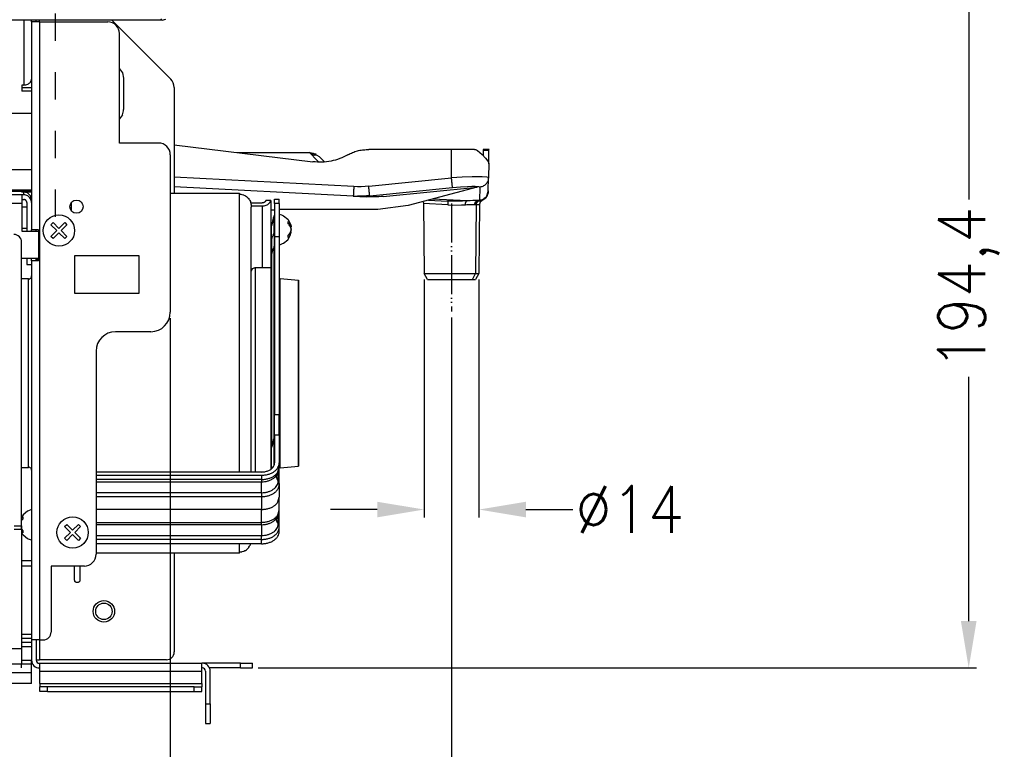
# Model space of a CAD drawing. Header units: inches. Extents: x -626 to 4489, y 2807 to 4201.
# Tile 44 of 52: x 3482 to 3734, y 3382 to 3569. Entities that reach past the tile are written whole.
import ezdxf

# ---------------------------------------------------------------- set-up
doc = ezdxf.new("R2010")
doc.units = ezdxf.units.IN
doc.linetypes.add('DASHED', pattern=[15, 7, -8])
doc.linetypes.add('PHANTOM', pattern=[13, 10, -1, 0, -1, 0, -1])
doc.layers.add('1', color=7, linetype='Continuous')
doc.styles.add('CONVERTER_11', font='txt.shx', dxfattribs={"width": 0.9})
doc.dimstyles.new('ME10_DIM_13', dxfattribs={"dimtxt": 12, "dimasz": 12, "dimexe": 2, "dimexo": 1.5, "dimgap": 2, "dimtad": 1, "dimdsep": 46, "dimtxsty": 'CONVERTER_11', "dimsah": 1, "dimcen": 0.09, "dimclrd": 2, "dimclre": 2, "dimclrt": 2, "dimadec": 0, "dimazin": 0, "dimtfac": 1, "dimtdec": 4, "dimtofl": 0, "dimtmove": 0, "dimatfit": 0, "dimfxl": 1, "dimtolj": 1, "dimtzin": 0, "dimarcsym": 0})
doc.dimstyles.new('ME10_DIM_23', dxfattribs={"dimtxt": 12, "dimasz": 12, "dimexe": 2, "dimexo": 1.5, "dimgap": 2, "dimtad": 1, "dimdsep": 46, "dimtxsty": 'CONVERTER_11', "dimsah": 1, "dimcen": 0.09, "dimclrd": 2, "dimclre": 2, "dimclrt": 2, "dimadec": 0, "dimazin": 0, "dimtfac": 1, "dimtdec": 4, "dimtofl": 0, "dimtmove": 0, "dimatfit": 0, "dimfxl": 1, "dimtolj": 1, "dimtzin": 0, "dimarcsym": 0})
doc.dimstyles.new('ME10_DIM_27', dxfattribs={"dimtxt": 12, "dimasz": 12, "dimexe": 2, "dimexo": 1.5, "dimgap": 2, "dimtad": 1, "dimdsep": 46, "dimtxsty": 'CONVERTER_11', "dimsah": 1, "dimcen": 0.09, "dimclrd": 2, "dimclre": 2, "dimclrt": 2, "dimadec": 0, "dimazin": 0, "dimtfac": 1, "dimtdec": 4, "dimtofl": 0, "dimtmove": 0, "dimatfit": 0, "dimfxl": 1, "dimtolj": 1, "dimtzin": 0, "dimarcsym": 0})

# ---------------------------------------------------------------- blocks, each defined once
blk = doc.blocks.new('*D146')
at = {"layer": '1', "color": 3, "lineweight": -2, "transparency": 16777216}
for p, q in [((3585.51, 3502.46), (3585.51, 3441.53)), ((3599.54, 3502.46), (3599.54, 3441.53)), ((3573.51, 3443.53), (3561.51, 3443.53)), ((3611.54, 3443.53), (3623.54, 3443.53))]:
    blk.add_line(p, q, dxfattribs=at)
at = {"layer": '1', "color": 3, "transparency": 16777216}
for points in [[(3573.51, 3445.53), (3573.51, 3441.53), (3585.51, 3443.53)], [(3611.54, 3445.53), (3611.54, 3441.53), (3599.54, 3443.53)]]:
    blk.add_solid(points, dxfattribs=at)
at = {"layer": 'Defpoints', "color": 0, "transparency": 16777216}
for p in [(3585.51, 3503.96), (3599.54, 3503.96), (3599.54, 3443.53)]:
    blk.add_point(p, dxfattribs=at)
at = {"layer": '1', "color": 3, "transparency": 16777216, "insert": (3638.14, 3443.53), "char_height": 12, "attachment_point": 5, "rotation": 0.0001, "style": 'CONVERTER_11'}
blk.add_mtext('\\A1;Ø14', dxfattribs=at)
blk = doc.blocks.new('*D156')
at = {"layer": '1', "color": 3, "lineweight": -2, "transparency": 16777216}
for p, q in [((3520.55, 3492.57), (3520.55, 3280.69)), ((3592.52, 3492.73), (3592.52, 3280.69)), ((3532.55, 3282.69), (3545.54, 3282.69)), ((3580.52, 3282.69), (3567.54, 3282.69))]:
    blk.add_line(p, q, dxfattribs=at)
at = {"layer": '1', "color": 3, "transparency": 16777216}
for points in [[(3532.55, 3284.69), (3532.55, 3280.69), (3520.55, 3282.69)], [(3580.52, 3284.69), (3580.52, 3280.69), (3592.52, 3282.69)]]:
    blk.add_solid(points, dxfattribs=at)
at = {"layer": 'Defpoints', "color": 0, "transparency": 16777216}
for p in [(3520.55, 3494.07), (3592.52, 3494.23), (3520.55, 3282.69)]:
    blk.add_point(p, dxfattribs=at)
at = {"layer": '1', "color": 3, "transparency": 16777216, "insert": (3556.54, 3282.69), "char_height": 12, "attachment_point": 5, "rotation": 0.0001, "style": 'CONVERTER_11'}
blk.add_mtext('\\A1;72', dxfattribs=at)
blk = doc.blocks.new('*D160')
at = {"layer": '1', "color": 3, "lineweight": -2, "transparency": 16777216}
for p, q in [((3571.13, 3597.4), (3726.87, 3597.4)), ((3724.87, 3585.4), (3724.87, 3522.88)), ((3724.87, 3414.97), (3724.87, 3477.48)), ((3543.05, 3402.97), (3726.87, 3402.97))]:
    blk.add_line(p, q, dxfattribs=at)
at = {"layer": '1', "color": 3, "transparency": 16777216}
for points in [[(3722.87, 3585.4), (3726.87, 3585.4), (3724.87, 3597.4)], [(3722.87, 3414.97), (3726.87, 3414.97), (3724.87, 3402.97)]]:
    blk.add_solid(points, dxfattribs=at)
at = {"layer": 'Defpoints', "color": 0, "transparency": 16777216}
for p in [(3569.63, 3597.4), (3724.87, 3597.4), (3541.55, 3402.97)]:
    blk.add_point(p, dxfattribs=at)
at = {"layer": '1', "color": 3, "transparency": 16777216, "insert": (3724.87, 3500.18), "char_height": 12, "attachment_point": 5, "rotation": 90, "style": 'CONVERTER_11'}
blk.add_mtext('\\A1;194,4', dxfattribs=at)

msp = doc.modelspace()

# ---------------------------------------------------------------- linework, layer by layer
at = {"color": 7, "linetype": 'Continuous'}
for p, q in [((3485.052, 3568.861), (3157.816, 3568.861)), ((3486.252, 3568.861), (3485.052, 3568.861)), ((3485.052, 3568.367), (3485.052, 3568.861)), ((3485.052, 3568.367), (3485.052, 3515.167)), ((3487.052, 3568.367), (3485.052, 3568.367)), ((3518.434, 3568.861), (3486.252, 3568.861)), ((3486.252, 3568.367), (3486.252, 3568.861)), ((3487.052, 3568.367), (3504.552, 3568.367)), ((3505.553, 3568.861), (3520.673, 3553.741)), ((3518.434, 3568.861), (3519.391, 3569.052)), ((3507.552, 3537.367), (3507.552, 3565.367)), ((3507.552, 3556.404), (3508.286, 3555.306)), ((3508.286, 3555.306), (3508.552, 3553.967)), ((3508.552, 3553.967), (3508.552, 3545.967)), ((3482.552, 3552.221), (3482.552, 3550.614)), ((3483.052, 3552.221), (3482.552, 3552.221)), ((3485.052, 3551.533), (3482.552, 3551.533)), ((3485.052, 3550.614), (3482.552, 3550.614)), ((3521.552, 3551.62), (3521.552, 3536.935)), ((3508.286, 3544.628), (3507.552, 3543.53)), ((3517.552, 3537.367), (3507.552, 3537.367)), ((3521.552, 3536.935), (3521.552, 3528.628)), ((3521.552, 3536.935), (3557.056, 3532.575)), ((3570.999, 3535.685), (3571.375, 3535.685)), ((3570.999, 3535.685), (3571.375, 3535.685)), ((3592.523, 3535.685), (3571.375, 3535.685)), ((3598.406, 3535.685), (3592.523, 3535.685)), ((3598.406, 3535.685), (3598.796, 3535.632)), ((3598.796, 3535.632), (3598.406, 3535.685)), ((3598.796, 3535.632), (3599.145, 3535.45)), ((3599.145, 3535.45), (3600.327, 3534.412)), ((3600.604, 3535.45), (3600.581, 3534.155)), ((3600.605, 3535.55), (3600.604, 3535.45)), ((3600.607, 3535.624), (3600.605, 3535.55)), ((3600.608, 3535.669), (3600.607, 3535.624)), ((3600.608, 3535.685), (3600.608, 3535.669)), ((3602.108, 3535.685), (3600.608, 3535.685)), ((3602.045, 3532.055), (3602.104, 3535.45)), ((3602.104, 3535.45), (3602.106, 3535.55)), ((3602.106, 3535.55), (3602.107, 3535.624)), ((3602.107, 3535.624), (3602.108, 3535.669)), ((3602.108, 3535.669), (3602.108, 3535.685)), ((3520.552, 3534.367), (3520.552, 3494.067)), ((3537.576, 3534.967), (3556.192, 3534.967)), ((3557.26, 3534.203), (3556.192, 3534.967)), ((3557.348, 3534.217), (3557.26, 3534.203)), ((3557.437, 3534.233), (3557.348, 3534.217)), ((3557.544, 3534.253), (3557.437, 3534.233)), ((3557.837, 3534.254), (3557.544, 3534.253)), ((3558.14, 3534.194), (3557.837, 3534.254)), ((3558.771, 3533.833), (3558.14, 3534.194)), ((3558.771, 3533.833), (3558.769, 3533.835)), ((3559.334, 3533.271), (3558.771, 3533.833)), ((3559.334, 3533.271), (3558.771, 3533.833)), ((3560.047, 3532.557), (3559.334, 3533.271)), ((3600.327, 3534.412), (3601.245, 3533.483)), ((3601.245, 3533.483), (3601.84, 3532.74)), ((3601.84, 3532.74), (3602.048, 3532.249)), ((3602.048, 3532.249), (3601.983, 3528.502)), ((3521.552, 3528.628), (3521.552, 3526.169)), ((3601.923, 3525.099), (3601.983, 3528.502)), ((3601.983, 3528.502), (3601.934, 3528.052)), ((3521.552, 3526.169), (3521.552, 3524.467)), ((3567.378, 3523.767), (3521.552, 3526.169)), ((3574.99, 3523.695), (3599.109, 3526.095)), ((3599.109, 3526.095), (3581.402, 3521.351)), ((3601.923, 3525.099), (3601.259, 3523.262)), ((3482.552, 3524.882), (3485.052, 3524.882)), ((3482.552, 3524.812), (3482.552, 3524.882)), ((3483.052, 3524.812), (3482.552, 3524.812)), ((3483.052, 3524.114), (3482.552, 3524.114)), ((3482.552, 3524.114), (3482.552, 3524.109)), ((3482.552, 3524.109), (3482.552, 3521.91)), ((3482.552, 3522.915), (3483.052, 3522.915)), ((3485.052, 3523.682), (3484.83, 3523.682)), ((3538.252, 3524.467), (3520.552, 3524.467)), ((3538.252, 3524.467), (3538.304, 3524.444)), ((3538.304, 3524.444), (3538.409, 3524.273)), ((3538.409, 3524.273), (3538.461, 3524.271)), ((3538.461, 3524.271), (3538.567, 3524.254)), ((3538.567, 3524.254), (3538.876, 3524.213)), ((3538.876, 3524.213), (3538.98, 3524.179)), ((3538.98, 3524.179), (3539.278, 3524.098)), ((3539.278, 3524.098), (3539.378, 3524.048)), ((3539.378, 3524.048), (3539.66, 3523.928)), ((3539.66, 3523.928), (3539.755, 3523.861)), ((3539.755, 3523.861), (3540.015, 3523.707)), ((3540.015, 3523.707), (3540.103, 3523.623)), ((3540.103, 3523.623), (3540.336, 3523.439)), ((3540.336, 3523.439), (3540.415, 3523.338)), ((3540.415, 3523.338), (3540.616, 3523.13)), ((3540.616, 3523.13), (3540.684, 3523.009)), ((3540.684, 3523.009), (3540.85, 3522.784)), ((3540.85, 3522.784), (3540.907, 3522.641)), ((3540.907, 3522.641), (3541.033, 3522.409)), ((3546.243, 3522.661), (3545.032, 3522.661)), ((3546.252, 3522.661), (3546.243, 3522.661)), ((3546.252, 3522.661), (3546.252, 3512.69)), ((3547.252, 3521.918), (3547.252, 3522.993)), ((3547.252, 3522.993), (3548.452, 3522.993)), ((3548.452, 3521.918), (3548.452, 3522.993)), ((3567.378, 3523.767), (3568.471, 3523.738)), ((3567.378, 3523.767), (3570.667, 3523.595)), ((3586.65, 3522.757), (3591.524, 3522.501)), ((3600.328, 3522.627), (3599.868, 3522.263)), ((3601.259, 3523.262), (3600.328, 3522.627)), ((3482.552, 3521.91), (3482.552, 3514.786)), ((3482.552, 3521.073), (3483.852, 3521.073)), ((3483.852, 3522.115), (3483.852, 3514.786)), ((3541.033, 3522.409), (3541.078, 3522.231)), ((3541.078, 3522.231), (3541.163, 3522.013)), ((3541.131, 3522.096), (3544.052, 3522.096)), ((3541.163, 3522.013), (3541.195, 3521.746)), ((3541.195, 3521.746), (3541.236, 3521.602)), ((3541.236, 3521.602), (3541.252, 3520.938)), ((3541.252, 3521.247), (3544.052, 3521.247)), ((3541.252, 3455.048), (3541.252, 3520.938)), ((3546.252, 3520.237), (3547.252, 3520.237)), ((3547.252, 3521.918), (3547.252, 3513.467)), ((3548.452, 3521.918), (3548.452, 3513.467)), ((3573.638, 3520.329), (3548.452, 3520.329)), ((3581.402, 3521.351), (3573.638, 3520.329)), ((3585.199, 3522.368), (3585.423, 3521.91)), ((3585.354, 3521.882), (3585.51, 3503.96)), ((3585.423, 3521.91), (3585.392, 3521.882)), ((3592.63, 3522.469), (3591.524, 3522.501)), ((3599.691, 3521.704), (3599.536, 3503.96)), ((3599.868, 3522.263), (3599.691, 3521.704)), ((3546.833, 3518.104), (3546.452, 3516.203)), ((3546.833, 3517.602), (3546.452, 3516.203)), ((3546.853, 3518.145), (3546.833, 3518.104)), ((3547.119, 3518.696), (3546.853, 3518.145)), ((3547.145, 3518.729), (3547.119, 3518.696)), ((3547.237, 3519.005), (3547.145, 3518.729)), ((3547.252, 3519.006), (3547.237, 3519.005)), ((3548.452, 3519.152), (3548.998, 3518.997)), ((3548.998, 3518.997), (3549.487, 3518.768)), ((3549.487, 3518.768), (3550.586, 3517.858)), ((3550.586, 3517.858), (3551.303, 3516.631)), ((3482.552, 3515.552), (3483.852, 3515.552)), ((3486.852, 3515.167), (3485.052, 3515.167)), ((3485.052, 3514.786), (3485.052, 3515.167)), ((3486.252, 3514.786), (3486.252, 3515.167)), ((3486.852, 3515.167), (3486.852, 3507.167)), ((3490.001, 3516.432), (3490.567, 3516.998)), ((3491.486, 3514.947), (3490.001, 3516.432)), ((3490.567, 3516.998), (3492.052, 3515.513)), ((3492.052, 3515.513), (3493.537, 3516.998)), ((3494.103, 3516.432), (3492.618, 3514.947)), ((3493.537, 3516.998), (3494.103, 3516.432)), ((3546.452, 3512.345), (3546.452, 3516.203)), ((3551.303, 3516.631), (3551.442, 3516.101)), ((3551.513, 3515.802), (3551.347, 3515.802)), ((3551.469, 3515.043), (3551.431, 3514.879)), ((3551.442, 3516.101), (3551.513, 3515.802)), ((3551.469, 3515.43), (3551.491, 3515.367)), ((3551.491, 3515.367), (3551.513, 3515.237)), ((3482.552, 3514.786), (3486.852, 3514.786)), ((3490.001, 3513.462), (3491.486, 3514.947)), ((3490.567, 3512.896), (3490.001, 3513.462)), ((3492.052, 3514.381), (3490.567, 3512.896)), ((3493.537, 3512.896), (3492.052, 3514.381)), ((3492.618, 3514.947), (3494.103, 3513.462)), ((3494.103, 3513.462), (3493.537, 3512.896)), ((3546.252, 3512.69), (3546.252, 3512.305)), ((3547.252, 3513.467), (3547.252, 3467.739)), ((3547.252, 3513.467), (3548.452, 3513.467)), ((3548.452, 3513.467), (3548.452, 3467.739)), ((3549.487, 3511.705), (3550.586, 3512.616)), ((3550.586, 3512.616), (3551.303, 3513.842)), ((3551.303, 3513.842), (3551.513, 3514.671)), ((3551.341, 3514.671), (3551.513, 3514.671)), ((3551.431, 3514.879), (3551.347, 3514.671)), ((3482.508, 3439.363), (3482.508, 3511.971)), ((3546.252, 3512.305), (3546.252, 3511.149)), ((3546.252, 3511.149), (3546.252, 3510.983)), ((3546.252, 3510.983), (3546.252, 3505.467)), ((3546.252, 3510.237), (3546.452, 3510.237)), ((3546.452, 3512.345), (3546.452, 3508.488)), ((3546.816, 3510.192), (3546.729, 3509.9)), ((3547.007, 3510.566), (3546.816, 3510.192)), ((3547.089, 3510.867), (3547.007, 3510.566)), ((3547.119, 3510.959), (3547.089, 3510.867)), ((3547.119, 3510.959), (3547.126, 3510.92)), ((3547.126, 3510.92), (3547.203, 3511.114)), ((3547.203, 3511.114), (3547.209, 3511.084)), ((3547.209, 3511.084), (3547.246, 3511.318)), ((3547.246, 3511.318), (3547.252, 3510.817)), ((3548.452, 3511.254), (3549.247, 3511.609)), ((3549.247, 3511.609), (3549.487, 3511.705)), ((3486.852, 3507.826), (3482.508, 3507.826)), ((3483.852, 3507.826), (3483.852, 3507.106)), ((3485.052, 3507.167), (3485.052, 3507.826)), ((3486.252, 3507.167), (3486.252, 3507.826)), ((3512.552, 3508.468), (3496.052, 3508.468)), ((3496.052, 3508.468), (3496.052, 3498.968)), ((3512.552, 3498.968), (3512.552, 3508.468)), ((3546.472, 3508.561), (3546.452, 3508.488)), ((3546.452, 3508.488), (3546.468, 3508.409)), ((3546.461, 3508.406), (3546.457, 3508.205)), ((3546.457, 3508.205), (3546.457, 3508.155)), ((3546.457, 3508.155), (3546.461, 3507.355)), ((3546.479, 3508.848), (3546.461, 3508.149)), ((3546.461, 3508.156), (3546.461, 3508.406)), ((3546.461, 3508.153), (3546.461, 3508.156)), ((3546.528, 3507.464), (3546.461, 3508.153)), ((3546.461, 3508.149), (3546.466, 3507.424)), ((3546.539, 3509.136), (3546.479, 3508.848)), ((3546.561, 3507.358), (3546.528, 3507.464)), ((3546.6, 3509.532), (3546.539, 3509.136)), ((3546.729, 3509.9), (3546.6, 3509.532)), ((3483.852, 3507.106), (3483.852, 3506.228)), ((3483.852, 3506.228), (3485.052, 3506.228)), ((3485.052, 3507.167), (3485.052, 3410.167)), ((3486.852, 3507.167), (3485.052, 3507.167)), ((3541.386, 3504.905), (3541.664, 3505.214)), ((3541.664, 3505.214), (3542.044, 3505.382)), ((3542.044, 3505.382), (3542.165, 3505.414)), ((3542.165, 3505.414), (3542.252, 3505.467)), ((3542.252, 3505.467), (3542.252, 3505.436)), ((3542.252, 3505.467), (3546.252, 3505.467)), ((3546.252, 3505.467), (3546.252, 3505.436)), ((3546.252, 3505.467), (3546.338, 3505.414)), ((3546.338, 3505.414), (3546.46, 3505.382)), ((3546.461, 3507.355), (3546.459, 3506.914)), ((3546.459, 3506.914), (3546.461, 3505.382)), ((3546.466, 3507.424), (3546.463, 3504.824)), ((3482.508, 3502.667), (3484.252, 3502.667)), ((3484.252, 3502.667), (3484.336, 3502.543)), ((3484.336, 3502.543), (3484.418, 3502.552)), ((3484.418, 3502.552), (3484.577, 3502.603)), ((3484.577, 3502.603), (3484.722, 3502.686)), ((3484.722, 3502.686), (3484.846, 3502.798)), ((3484.846, 3502.798), (3484.945, 3502.932)), ((3484.945, 3502.932), (3485.013, 3503.084)), ((3485.013, 3503.084), (3485.048, 3503.247)), ((3485.048, 3503.247), (3485.052, 3503.33)), ((3541.252, 3504.406), (3541.257, 3504.511)), ((3541.257, 3504.511), (3541.386, 3504.905)), ((3546.463, 3504.824), (3546.461, 3471.031)), ((3548.452, 3502.641), (3548.453, 3502.766)), ((3548.453, 3502.766), (3548.454, 3502.797)), ((3548.454, 3502.797), (3548.462, 3502.725)), ((3548.462, 3502.725), (3548.465, 3502.736)), ((3548.465, 3502.736), (3548.534, 3502.626)), ((3548.534, 3502.626), (3548.544, 3502.625)), ((3548.544, 3502.625), (3548.571, 3502.605)), ((3548.571, 3502.605), (3548.582, 3502.604)), ((3548.582, 3502.604), (3548.61, 3502.592)), ((3548.61, 3502.592), (3548.623, 3502.662)), ((3548.623, 3502.662), (3548.634, 3502.701)), ((3548.634, 3502.701), (3553.356, 3502.288)), ((3586.376, 3502.46), (3585.51, 3503.96)), ((3585.51, 3503.96), (3598.678, 3503.96)), ((3586.376, 3502.46), (3597.918, 3502.46)), ((3597.918, 3502.46), (3598.67, 3502.46)), ((3599.536, 3503.96), (3598.67, 3502.46)), ((3598.678, 3503.96), (3599.002, 3503.96)), ((3599.002, 3503.96), (3599.536, 3503.96)), ((3553.356, 3493.458), (3553.356, 3502.288)), ((3553.356, 3502.288), (3553.356, 3454.679)), ((3496.052, 3498.968), (3512.552, 3498.968)), ((3553.356, 3454.647), (3553.356, 3493.458)), ((3515.552, 3489.067), (3506.552, 3489.067)), ((3501.552, 3484.067), (3501.552, 3432.067)), ((3546.461, 3471.031), (3546.461, 3459.852)), ((3547.252, 3462.55), (3547.252, 3467.739)), ((3548.452, 3462.55), (3548.452, 3467.739)), ((3547.237, 3462.218), (3547.145, 3461.942)), ((3547.252, 3462.22), (3547.237, 3462.218)), ((3547.252, 3462.55), (3547.252, 3455.462)), ((3548.452, 3462.55), (3548.452, 3455.462)), ((3546.833, 3461.318), (3546.452, 3459.416)), ((3546.833, 3460.816), (3546.452, 3459.416)), ((3546.461, 3459.852), (3546.461, 3459.461)), ((3546.853, 3461.359), (3546.833, 3461.318)), ((3547.119, 3461.909), (3546.853, 3461.359)), ((3547.145, 3461.942), (3547.119, 3461.909)), ((3547.237, 3461.478), (3547.252, 3461.605)), ((3546.452, 3454.022), (3546.452, 3459.416)), ((3541.252, 3453.143), (3541.252, 3455.048)), ((3548.452, 3455.462), (3548.452, 3454.36)), ((3548.634, 3454.233), (3553.356, 3454.647)), ((3482.508, 3454.267), (3484.252, 3454.267)), ((3484.252, 3454.267), (3484.252, 3454.4)), ((3484.336, 3454.391), (3484.252, 3454.267)), ((3484.418, 3454.382), (3484.336, 3454.391)), ((3484.577, 3454.331), (3484.418, 3454.382)), ((3484.722, 3454.248), (3484.577, 3454.331)), ((3484.846, 3454.136), (3484.722, 3454.248)), ((3484.945, 3454.002), (3484.846, 3454.136)), ((3485.013, 3453.85), (3484.945, 3454.002)), ((3485.048, 3453.687), (3485.013, 3453.85)), ((3485.052, 3453.604), (3485.048, 3453.687)), ((3543.852, 3453.143), (3501.552, 3453.143)), ((3501.552, 3452.325), (3543.852, 3452.325)), ((3547.831, 3452.434), (3547.626, 3452.101)), ((3547.626, 3452.101), (3547.71, 3452.109)), ((3547.652, 3452.171), (3547.672, 3452.244)), ((3547.662, 3452.243), (3547.652, 3452.171)), ((3547.657, 3452.152), (3547.652, 3452.171)), ((3547.67, 3452.105), (3547.657, 3452.152)), ((3547.719, 3452.252), (3547.662, 3452.243)), ((3547.941, 3451.108), (3547.67, 3452.105)), ((3547.672, 3452.244), (3547.682, 3452.282)), ((3547.71, 3452.109), (3547.722, 3452.253)), ((3547.722, 3452.253), (3547.719, 3452.252)), ((3547.831, 3452.434), (3547.945, 3452.595)), ((3547.945, 3452.595), (3547.994, 3452.717)), ((3547.994, 3452.717), (3548.01, 3452.757)), ((3548.01, 3452.757), (3548.018, 3452.776)), ((3548.018, 3452.776), (3548.452, 3454.36)), ((3548.452, 3449.982), (3548.452, 3454.36)), ((3548.453, 3454.168), (3548.452, 3454.084)), ((3548.454, 3454.137), (3548.453, 3454.168)), ((3548.462, 3454.209), (3548.454, 3454.137)), ((3548.465, 3454.198), (3548.462, 3454.209)), ((3548.534, 3454.309), (3548.465, 3454.198)), ((3548.544, 3454.309), (3548.534, 3454.309)), ((3548.571, 3454.329), (3548.544, 3454.309)), ((3548.582, 3454.33), (3548.571, 3454.329)), ((3548.61, 3454.342), (3548.582, 3454.33)), ((3548.623, 3454.272), (3548.61, 3454.342)), ((3548.634, 3454.233), (3548.623, 3454.272)), ((3548.634, 3454.233), (3548.634, 3454.283)), ((3548.319, 3450.532), (3548.452, 3449.982)), ((3548.452, 3449.982), (3548.452, 3446.686)), ((3548.102, 3445.485), (3548.452, 3446.686)), ((3548.452, 3443.39), (3548.452, 3446.686)), ((3482.918, 3442.214), (3482.508, 3441.513)), ((3484.017, 3443.125), (3482.918, 3442.214)), ((3484.257, 3443.221), (3484.017, 3443.125)), ((3485.052, 3443.576), (3484.257, 3443.221)), ((3548.018, 3441.806), (3548.452, 3443.39)), ((3548.452, 3439.012), (3548.452, 3443.39)), ((3482.508, 3441.237), (3482.819, 3441.644)), ((3482.819, 3441.078), (3482.508, 3440.712)), ((3493.501, 3439.152), (3494.067, 3439.718)), ((3494.067, 3439.718), (3495.552, 3438.233)), ((3495.552, 3438.233), (3497.037, 3439.718)), ((3497.037, 3439.718), (3497.603, 3439.152)), ((3547.626, 3441.13), (3547.831, 3441.463)), ((3547.71, 3441.139), (3547.626, 3441.13)), ((3547.672, 3441.274), (3547.652, 3441.201)), ((3547.652, 3441.201), (3547.662, 3441.273)), ((3547.662, 3441.273), (3547.719, 3441.282)), ((3547.682, 3441.311), (3547.672, 3441.274)), ((3547.722, 3441.282), (3547.71, 3441.139)), ((3547.719, 3441.282), (3547.722, 3441.282)), ((3547.831, 3441.463), (3547.945, 3441.625)), ((3547.945, 3441.625), (3547.994, 3441.747)), ((3547.994, 3441.747), (3548.01, 3441.786)), ((3548.01, 3441.786), (3548.018, 3441.806)), ((3480.596, 3439.363), (3482.508, 3439.363)), ((3482.508, 3438.463), (3480.596, 3438.463)), ((3482.508, 3438.463), (3482.508, 3439.363)), ((3482.508, 3439.363), (3482.508, 3438.463)), ((3482.508, 3438.515), (3482.819, 3438.108)), ((3482.508, 3438.463), (3482.508, 3407.967)), ((3482.819, 3437.543), (3482.508, 3437.95)), ((3482.64, 3437.448), (3482.508, 3437.673)), ((3482.918, 3436.972), (3482.64, 3437.448)), ((3484.017, 3436.062), (3482.918, 3436.972)), ((3494.986, 3437.667), (3493.501, 3439.152)), ((3493.501, 3436.182), (3494.986, 3437.667)), ((3495.552, 3437.101), (3494.067, 3435.616)), ((3497.037, 3435.616), (3495.552, 3437.101)), ((3497.603, 3439.152), (3496.118, 3437.667)), ((3496.118, 3437.667), (3497.603, 3436.182)), ((3548.452, 3437.91), (3548.452, 3439.012)), ((3484.506, 3435.832), (3484.017, 3436.062)), ((3485.052, 3435.678), (3484.506, 3435.832)), ((3494.067, 3435.616), (3493.501, 3436.182)), ((3497.603, 3436.182), (3497.037, 3435.616)), ((3543.852, 3434.773), (3501.552, 3434.773)), ((3540.907, 3434.293), (3541.033, 3434.525)), ((3541.033, 3434.525), (3541.078, 3434.703)), ((3541.078, 3434.703), (3541.105, 3434.773)), ((3501.552, 3432.467), (3538.252, 3432.467)), ((3521.552, 3432.467), (3521.552, 3407.067)), ((3538.252, 3432.467), (3538.252, 3432.642)), ((3538.252, 3432.467), (3538.383, 3432.577)), ((3538.383, 3432.577), (3538.409, 3432.662)), ((3538.409, 3432.662), (3538.461, 3432.664)), ((3538.461, 3432.664), (3538.567, 3432.68)), ((3538.567, 3432.68), (3538.876, 3432.722)), ((3538.876, 3432.722), (3538.98, 3432.755)), ((3538.98, 3432.755), (3539.278, 3432.836)), ((3539.278, 3432.836), (3539.378, 3432.887)), ((3539.378, 3432.887), (3539.66, 3433.006)), ((3539.66, 3433.006), (3539.755, 3433.073)), ((3539.755, 3433.073), (3540.015, 3433.227)), ((3540.015, 3433.227), (3540.103, 3433.311)), ((3540.103, 3433.311), (3540.336, 3433.495)), ((3540.336, 3433.495), (3540.415, 3433.596)), ((3540.415, 3433.596), (3540.616, 3433.805)), ((3540.616, 3433.805), (3540.684, 3433.925)), ((3540.684, 3433.925), (3540.85, 3434.15)), ((3540.85, 3434.15), (3540.907, 3434.293)), ((3490.052, 3429.067), (3490.052, 3412.167)), ((3498.552, 3429.067), (3490.052, 3429.067)), ((3496.002, 3425.434), (3496.002, 3429.067)), ((3497.502, 3425.434), (3497.502, 3429.067)), ((3485.052, 3409.454), (3482.508, 3409.454)), ((3485.052, 3410.167), (3485.052, 3404.967)), ((3487.052, 3410.167), (3485.052, 3410.167)), ((3486.252, 3410.167), (3486.252, 3404.967)), ((3487.052, 3410.167), (3488.052, 3410.167)), ((3482.508, 3407.967), (3482.508, 3403.967)), ((3485.052, 3403.967), (3485.052, 3404.967)), ((3486.252, 3405.067), (3487.052, 3405.067)), ((3519.552, 3405.067), (3487.052, 3405.067)), ((3487.052, 3404.167), (3487.152, 3404.167)), ((3487.152, 3404.167), (3528.652, 3404.167)), ((3487.152, 3402.167), (3487.152, 3404.167)), ((3528.652, 3402.167), (3528.652, 3404.167)), ((3528.752, 3404.167), (3528.652, 3404.167)), ((3538.552, 3404.167), (3528.752, 3404.167)), ((3538.552, 3404.167), (3541.552, 3404.167)), ((3541.552, 3402.967), (3541.552, 3404.167)), ((3485.052, 3401.759), (2780.052, 3401.759)), ((3482.508, 3403.967), (3475.508, 3403.967)), ((3482.508, 3402.967), (3482.508, 3403.967)), ((3485.052, 3403.967), (3482.508, 3403.967)), ((3485.052, 3401.759), (3485.052, 3403.967)), ((3485.052, 3398.967), (3485.052, 3401.759)), ((3487.052, 3402.967), (3487.152, 3402.967)), ((3487.152, 3398.967), (3487.152, 3402.167)), ((3528.752, 3402.967), (3528.652, 3402.967)), ((3528.652, 3398.967), (3528.652, 3402.167)), ((3529.552, 3402.167), (3529.552, 3393.767)), ((3538.552, 3402.967), (3530.573, 3402.967)), ((3530.752, 3393.767), (3530.752, 3402.167)), ((3538.552, 3402.967), (3541.552, 3402.967)), ((3485.052, 3398.967), (2780.052, 3398.967)), ((3487.152, 3398.967), (3487.152, 3398.167)), ((3487.152, 3396.967), (3487.152, 3398.167)), ((3489.152, 3398.167), (3487.152, 3398.167)), ((3489.152, 3396.967), (3487.152, 3396.967)), ((3526.652, 3398.167), (3489.152, 3398.167)), ((3489.152, 3396.967), (3526.652, 3396.967)), ((3526.652, 3398.167), (3528.652, 3398.167)), ((3526.652, 3396.967), (3528.652, 3396.967)), ((3528.652, 3398.967), (3528.652, 3398.167)), ((3528.652, 3396.967), (3528.652, 3398.167)), ((3529.552, 3393.767), (3529.552, 3388.767)), ((3530.752, 3393.767), (3530.752, 3388.767)), ((3529.552, 3388.767), (3530.752, 3388.767))]:
    msp.add_line(p, q, dxfattribs=at)
at = {"color": 9, "linetype": 'Continuous'}
for p, q in [((3483.052, 3568.861), (3483.052, 3552.221)), ((3487.052, 3568.367), (3487.052, 3568.861)), ((3487.052, 3568.367), (3487.052, 3410.167)), ((3518.117, 3569.179), (3518.434, 3568.861)), ((3485.052, 3544.908), (2780.052, 3544.908)), ((3592.523, 3528.42), (3592.523, 3535.685)), ((3602.104, 3535.45), (3600.604, 3535.45)), ((3556.192, 3534.967), (3558.156, 3532.868)), ((3558.156, 3532.868), (3558.488, 3532.515)), ((3485.052, 3530.534), (2780.052, 3530.534)), ((3567.509, 3526.22), (3521.552, 3528.628)), ((3571.329, 3526.309), (3592.523, 3528.42)), ((3595.267, 3528.594), (3592.523, 3528.42)), ((3597.778, 3528.702), (3595.267, 3528.594)), ((3600.392, 3528.725), (3597.778, 3528.702)), ((3601.579, 3528.649), (3600.392, 3528.725)), ((3601.983, 3528.502), (3601.579, 3528.649)), ((2780.052, 3525.423), (3485.052, 3525.423)), ((3568.465, 3526.188), (3567.509, 3526.22)), ((3569.421, 3526.192), (3568.465, 3526.188)), ((3570.376, 3526.232), (3569.421, 3526.192)), ((3571.329, 3526.309), (3570.376, 3526.232)), ((3571.576, 3523.874), (3592.77, 3525.985)), ((3592.77, 3525.985), (3594.788, 3526.16)), ((3594.788, 3526.16), (3596.636, 3526.267)), ((3596.636, 3526.267), (3597.693, 3526.296)), ((3597.693, 3526.296), (3598.56, 3526.29)), ((3598.56, 3526.29), (3599.433, 3526.215)), ((3599.433, 3526.215), (3599.729, 3526.067)), ((3599.729, 3526.067), (3599.67, 3522.664)), ((2780.052, 3525.028), (3485.052, 3525.028)), ((3482.552, 3524.109), (2782.552, 3524.109)), ((3483.052, 3524.114), (3483.052, 3524.812)), ((3538.252, 3453.414), (3538.252, 3524.467)), ((3571.576, 3523.874), (3574.99, 3523.695)), ((3596.481, 3522.569), (3587.671, 3523.03)), ((3596.481, 3522.569), (3595.312, 3522.515)), ((3597.265, 3522.602), (3596.481, 3522.569)), ((3597.985, 3522.621), (3597.265, 3522.602)), ((3598.633, 3522.627), (3597.985, 3522.621)), ((3599.198, 3522.618), (3598.633, 3522.627)), ((3599.67, 3522.664), (3599.198, 3522.618)), ((3599.669, 3522.602), (3599.592, 3522.605)), ((3599.669, 3522.602), (3599.67, 3522.664)), ((3599.669, 3522.602), (3600.161, 3522.604)), ((3600.161, 3522.604), (3600.328, 3522.627)), ((3482.552, 3521.91), (2782.552, 3521.91)), ((3495.252, 3520.81), (3495.252, 3522.124)), ((3495.252, 3520.013), (3495.252, 3520.81)), ((3544.052, 3521.247), (3544.052, 3505.467)), ((3548.452, 3521.918), (3547.252, 3521.918)), ((3585.392, 3521.882), (3585.354, 3521.882)), ((3591.601, 3521.512), (3585.362, 3521.884)), ((3585.362, 3521.884), (3585.392, 3521.882)), ((3591.601, 3521.512), (3592.761, 3521.473)), ((3592.801, 3522.464), (3592.63, 3522.469)), ((3592.761, 3521.473), (3595.031, 3521.529)), ((3594.075, 3522.474), (3592.801, 3522.464)), ((3595.312, 3522.515), (3594.075, 3522.474)), ((3595.031, 3521.529), (3596.083, 3521.586)), ((3598.813, 3521.621), (3598.678, 3503.96)), ((3598.813, 3521.621), (3598.881, 3521.618)), ((3598.881, 3521.618), (3599.486, 3521.658)), ((3599.486, 3521.658), (3599.691, 3521.704)), ((3547.119, 3518.027), (3547.119, 3518.696)), ((3547.119, 3514.17), (3547.119, 3518.027)), ((3546.833, 3513.745), (3547.119, 3514.17)), ((3547.176, 3514.255), (3547.119, 3514.17)), ((3547.119, 3514.17), (3547.119, 3510.959)), ((3547.119, 3462.548), (3547.119, 3510.959)), ((3486.486, 3507.826), (3486.486, 3507.167)), ((3542.252, 3505.436), (3542.252, 3453.907)), ((3546.252, 3505.436), (3546.252, 3454.494)), ((3484.252, 3473.436), (3484.252, 3502.667)), ((3548.634, 3457.001), (3548.634, 3502.701)), ((3597.918, 3502.46), (3598.678, 3503.96)), ((3484.252, 3454.4), (3484.252, 3473.436)), ((3548.452, 3467.739), (3547.252, 3467.739)), ((3547.119, 3461.909), (3547.119, 3462.548)), ((3548.452, 3462.55), (3547.252, 3462.55)), ((3547.119, 3461.24), (3547.119, 3461.909)), ((3547.119, 3455.005), (3547.119, 3461.24)), ((3548.634, 3454.283), (3548.634, 3457.001)), ((3538.252, 3453.143), (3538.252, 3453.414)), ((3542.252, 3453.907), (3542.252, 3453.143)), ((3543.852, 3452.325), (3543.852, 3451.223)), ((3546.252, 3454.494), (3546.252, 3453.907)), ((3546.252, 3453.907), (3546.252, 3453.821)), ((3548.159, 3450.785), (3548.159, 3453.29)), ((3543.852, 3451.223), (3501.552, 3451.223)), ((3501.552, 3450.62), (3543.852, 3450.62)), ((3543.852, 3451.223), (3543.852, 3450.62)), ((3543.852, 3447.847), (3543.852, 3450.62)), ((3543.852, 3447.847), (3501.552, 3447.847)), ((3543.852, 3447.847), (3543.852, 3446.845)), ((3501.552, 3446.845), (3543.852, 3446.845)), ((3543.852, 3446.845), (3543.852, 3443.549)), ((3543.852, 3443.549), (3501.552, 3443.549)), ((3543.852, 3440.253), (3543.852, 3443.549)), ((3548.159, 3439.814), (3548.159, 3442.32)), ((3501.552, 3440.253), (3543.852, 3440.253)), ((3543.852, 3439.65), (3501.552, 3439.65)), ((3543.852, 3439.65), (3543.852, 3440.253)), ((3543.852, 3439.65), (3543.852, 3436.877)), ((3547.941, 3440.137), (3548.159, 3439.814)), ((3501.552, 3436.877), (3543.852, 3436.877)), ((3543.852, 3435.874), (3501.552, 3435.874)), ((3538.252, 3433.646), (3538.252, 3434.773)), ((3543.852, 3435.874), (3543.852, 3436.877)), ((3543.852, 3434.773), (3543.852, 3435.874)), ((3538.252, 3432.642), (3538.252, 3433.646)), ((3482.508, 3430.497), (3485.052, 3430.497)), ((3482.508, 3429.139), (3485.052, 3429.139)), ((3482.508, 3411.584), (3485.052, 3411.584)), ((3482.508, 3410.618), (3485.052, 3410.618)), ((3487.052, 3410.167), (3487.052, 3405.067)), ((3475.508, 3407.967), (3482.508, 3407.967)), ((3482.508, 3408.454), (3485.052, 3408.454)), ((3482.508, 3404.967), (3485.052, 3404.967)), ((3538.552, 3402.967), (3538.552, 3404.167)), ((3487.152, 3402.167), (3528.652, 3402.167)), ((3487.152, 3398.967), (3528.652, 3398.967)), ((3489.152, 3396.967), (3489.152, 3398.167)), ((3526.652, 3396.967), (3526.652, 3398.167)), ((3529.552, 3393.767), (3530.752, 3393.767))]:
    msp.add_line(p, q, dxfattribs=at)
at = {"color": 7, "linetype": 'Continuous'}
for centre, radius in [((3496.552, 3521.068), 1.7), ((3492.052, 3514.947), 4), ((3495.552, 3437.667), 4), ((3503.552, 3417.467), 2.75), ((3503.552, 3417.467), 2.1)]:
    msp.add_circle(centre, radius, dxfattribs=at)
for centre, radius, start, end in [((3504.552, 3565.367), 3, 0.00003, 89.99997), ((3518.552, 3551.62), 3, 0.00018, 45.00038), ((3505.052, 3545.967), 3.5, 337.50014, 0.00002), ((3517.552, 3534.367), 3, 0.00003, 89.99997), ((3480.508, 3511.971), 2, 0, 90), ((3515.552, 3494.067), 5, 270, 0), ((3506.552, 3484.067), 5, 90, 180), ((3498.552, 3432.067), 3, 270.00014, 0.00015), ((3488.052, 3412.167), 2, 270.00013, 359.99987), ((3519.552, 3407.067), 2, 270.00021, 359.99979), ((3487.052, 3404.967), 2, 179.99986, 270.00014), ((3487.052, 3404.967), 0.8, 179.99856, 269.99925), ((3528.752, 3402.167), 2, 0.00005, 89.99995), ((3528.752, 3402.167), 0.8, 359.99903, 89.99878)]:
    msp.add_arc(centre, radius, start, end, dxfattribs=at)
for points in [[(3483.052, 3552.221), (3483.57, 3552.273), (3484.052, 3552.426), (3484.466, 3552.67), (3484.784, 3552.987), (3484.984, 3553.357), (3485.052, 3553.753)], [(3566.007, 3534.372), (3567.18, 3534.943), (3568.417, 3535.356), (3569.697, 3535.605), (3570.999, 3535.685)], [(3570.962, 3535.686), (3570.981, 3535.686), (3570.999, 3535.685)], [(3556.294, 3534.853), (3557.112, 3534.759), (3557.884, 3534.477)], [(3566.007, 3534.372), (3563.907, 3533.388), (3561.677, 3532.751), (3559.373, 3532.478), (3557.056, 3532.575)], [(3601.923, 3525.099), (3601.909, 3524.873), (3601.874, 3524.65)], [(3485.052, 3522.813), (3484.984, 3523.33), (3484.784, 3523.812), (3484.466, 3524.226), (3484.052, 3524.544), (3483.57, 3524.744), (3483.052, 3524.812)], [(3485.052, 3522.115), (3484.984, 3522.632), (3484.784, 3523.114), (3484.466, 3523.528), (3484.052, 3523.846), (3483.57, 3524.046), (3483.052, 3524.114)], [(3483.852, 3522.115), (3483.825, 3522.322), (3483.745, 3522.515), (3483.618, 3522.68), (3483.452, 3522.807), (3483.259, 3522.887), (3483.052, 3522.915)], [(3544.052, 3522.096), (3544.278, 3522.114), (3544.493, 3522.168), (3544.684, 3522.255), (3544.843, 3522.37), (3544.961, 3522.508), (3545.032, 3522.661)], [(3544.052, 3521.247), (3544.589, 3521.294), (3545.094, 3521.432), (3545.535, 3521.654), (3545.887, 3521.945), (3546.128, 3522.287), (3546.243, 3522.661)], [(3574.99, 3523.695), (3572.831, 3523.563), (3570.667, 3523.595)], [(3547.237, 3518.265), (3547.248, 3518.328), (3547.252, 3518.392)], [(3551.513, 3515.802), (3551.418, 3516.201), (3551.246, 3516.586), (3551, 3516.95), (3550.685, 3517.287)], [(3550.685, 3516.722), (3550.709, 3517.004), (3550.685, 3517.287)], [(3551.513, 3515.237), (3551.418, 3515.635), (3551.246, 3516.02), (3551, 3516.385), (3550.685, 3516.722)], [(3550.685, 3513.752), (3551, 3514.089), (3551.246, 3514.453), (3551.418, 3514.838), (3551.513, 3515.237)], [(3546.833, 3513.745), (3546.548, 3513.059), (3546.452, 3512.345)], [(3547.176, 3514.255), (3547.233, 3514.392), (3547.252, 3514.535)], [(3550.685, 3513.186), (3551, 3513.523), (3551.246, 3513.888), (3551.418, 3514.273), (3551.513, 3514.671)], [(3550.685, 3513.186), (3550.709, 3513.469), (3550.685, 3513.752)], [(3543.852, 3452.325), (3544.749, 3452.385), (3545.612, 3452.564), (3546.408, 3452.854), (3547.105, 3453.244), (3547.677, 3453.719), (3548.102, 3454.262), (3548.364, 3454.85), (3548.452, 3455.462)], [(3543.852, 3453.143), (3544.732, 3453.222), (3545.552, 3453.454), (3546.256, 3453.823), (3546.796, 3454.303), (3547.136, 3454.862), (3547.252, 3455.462)], [(3546.897, 3451.481), (3547.433, 3451.926), (3547.831, 3452.434)], [(3548.102, 3453.16), (3548.364, 3453.748), (3548.452, 3454.36)], [(3548.102, 3448.781), (3548.364, 3449.37), (3548.452, 3449.982)], [(3548.102, 3442.189), (3548.364, 3442.778), (3548.452, 3443.39)], [(3482.819, 3441.644), (3482.794, 3441.361), (3482.819, 3441.078)], [(3546.897, 3440.51), (3547.433, 3440.955), (3547.831, 3441.463)], [(3547.652, 3441.201), (3547.725, 3440.659), (3547.941, 3440.137)], [(3548.452, 3439.012), (3548.419, 3439.291), (3548.319, 3439.562)], [(3482.819, 3438.108), (3482.794, 3437.825), (3482.819, 3437.543)], [(3543.852, 3434.773), (3544.749, 3434.833), (3545.612, 3435.011), (3546.408, 3435.301), (3547.105, 3435.691), (3547.677, 3436.167), (3548.102, 3436.709), (3548.364, 3437.298), (3548.452, 3437.91)], [(3548.102, 3437.811), (3548.364, 3438.4), (3548.452, 3439.012)], [(3496.002, 3425.434), (3496.034, 3425.28), (3496.128, 3425.139), (3496.276, 3425.024), (3496.465, 3424.944)], [(3496.465, 3424.944), (3496.703, 3424.905), (3496.946, 3424.922), (3497.169, 3424.993), (3497.347, 3425.111), (3497.462, 3425.264), (3497.502, 3425.434)]]:
    msp.add_spline(points, degree=3, dxfattribs=at)
at = {"color": 9, "linetype": 'Continuous'}
for points in [[(3592.689, 3526.766), (3592.653, 3527.126), (3592.612, 3527.531), (3592.568, 3527.967), (3592.523, 3528.42)], [(3601.934, 3528.052), (3601.774, 3527.549), (3601.513, 3527.091), (3601.16, 3526.698), (3600.732, 3526.388), (3600.248, 3526.174), (3599.729, 3526.067)], [(3567.509, 3526.22), (3567.496, 3525.963), (3567.482, 3525.71), (3567.469, 3525.463), (3567.457, 3525.224), (3567.445, 3524.995), (3567.437, 3524.84), (3567.429, 3524.693), (3567.421, 3524.555), (3567.414, 3524.426), (3567.408, 3524.307), (3567.402, 3524.198), (3567.397, 3524.1), (3567.393, 3524.024), (3567.389, 3523.958), (3567.386, 3523.901), (3567.384, 3523.854), (3567.381, 3523.817), (3567.38, 3523.79), (3567.379, 3523.773), (3567.378, 3523.767)], [(3571.576, 3523.874), (3571.568, 3523.942), (3571.555, 3524.073), (3571.535, 3524.266), (3571.495, 3524.655), (3571.446, 3525.146), (3571.389, 3525.708), (3571.329, 3526.309)], [(3592.77, 3525.985), (3592.761, 3526.066), (3592.744, 3526.227), (3592.72, 3526.463), (3592.689, 3526.766)], [(3571.576, 3523.874), (3570.025, 3523.758), (3568.471, 3523.732)], [(3596.083, 3521.586), (3596.09, 3521.823), (3596.124, 3522.046), (3596.184, 3522.242), (3596.268, 3522.4), (3596.368, 3522.511), (3596.481, 3522.569)], [(3598.682, 3522.289), (3598.791, 3522.411), (3598.916, 3522.509), (3599.053, 3522.578), (3599.198, 3522.618)], [(3598.875, 3521.973), (3598.991, 3522.209), (3599.158, 3522.401), (3599.363, 3522.536), (3599.592, 3522.605)], [(3598.881, 3521.618), (3598.91, 3521.856), (3598.989, 3522.079), (3599.112, 3522.276), (3599.273, 3522.434), (3599.462, 3522.545), (3599.669, 3522.602)], [(3599.198, 3522.618), (3599.403, 3522.611), (3599.592, 3522.605)], [(3601.874, 3524.65), (3601.715, 3524.147), (3601.453, 3523.688), (3601.1, 3523.295), (3600.672, 3522.985), (3600.188, 3522.772), (3599.67, 3522.664)], [(3591.524, 3522.501), (3591.548, 3522.481), (3591.569, 3522.424), (3591.586, 3522.331), (3591.599, 3522.208)], [(3591.599, 3522.208), (3591.607, 3522.058), (3591.61, 3521.888), (3591.608, 3521.704), (3591.601, 3521.512)], [(3596.083, 3521.586), (3597.403, 3521.639), (3598.468, 3521.635)], [(3598.468, 3521.635), (3598.484, 3521.813), (3598.526, 3521.985), (3598.593, 3522.145), (3598.682, 3522.289)], [(3598.468, 3521.635), (3598.647, 3521.628), (3598.813, 3521.621)], [(3598.813, 3521.621), (3598.83, 3521.8), (3598.875, 3521.973)], [(3547.119, 3518.027), (3546.966, 3517.818), (3546.833, 3517.602)], [(3547.119, 3518.027), (3547.192, 3518.142), (3547.237, 3518.265)], [(3547.119, 3461.24), (3546.966, 3461.031), (3546.833, 3460.816)], [(3547.119, 3461.24), (3547.192, 3461.356), (3547.237, 3461.478)], [(3543.852, 3451.223), (3544.749, 3451.283), (3545.612, 3451.462), (3546.408, 3451.752), (3547.105, 3452.142), (3547.677, 3452.617), (3548.102, 3453.16)], [(3543.852, 3450.62), (3544.692, 3450.677), (3545.5, 3450.844), (3546.245, 3451.115), (3546.897, 3451.481)], [(3543.852, 3447.847), (3544.692, 3447.904), (3545.5, 3448.071), (3546.245, 3448.342), (3546.897, 3448.708), (3547.433, 3449.153), (3547.831, 3449.661), (3548.076, 3450.212), (3548.159, 3450.785)], [(3547.941, 3451.108), (3548.043, 3450.944), (3548.159, 3450.785)], [(3548.319, 3450.532), (3548.246, 3450.661), (3548.159, 3450.785)], [(3543.852, 3446.845), (3544.749, 3446.905), (3545.612, 3447.084), (3546.408, 3447.373), (3547.105, 3447.764), (3547.677, 3448.239), (3548.102, 3448.781)], [(3543.852, 3443.549), (3544.749, 3443.609), (3545.612, 3443.788), (3546.408, 3444.077), (3547.105, 3444.468), (3547.677, 3444.943), (3548.102, 3445.485)], [(3543.852, 3440.253), (3544.749, 3440.313), (3545.612, 3440.492), (3546.408, 3440.781), (3547.105, 3441.172), (3547.677, 3441.647), (3548.102, 3442.189)], [(3543.852, 3439.65), (3544.692, 3439.707), (3545.5, 3439.874), (3546.245, 3440.145), (3546.897, 3440.51)], [(3543.852, 3436.877), (3544.692, 3436.934), (3545.5, 3437.101), (3546.245, 3437.372), (3546.897, 3437.737), (3547.433, 3438.183), (3547.831, 3438.69), (3548.076, 3439.241), (3548.159, 3439.814)], [(3548.319, 3439.562), (3548.246, 3439.691), (3548.159, 3439.814)], [(3543.852, 3435.874), (3544.749, 3435.935), (3545.612, 3436.113), (3546.408, 3436.403), (3547.105, 3436.793), (3547.677, 3437.269), (3548.102, 3437.811)]]:
    msp.add_spline(points, degree=3, dxfattribs=at)
at = {"layer": '1', "color": 7, "linetype": 'DASHED'}
msp.add_line((3491.052, 4005.501), (3491.052, 3518.5), dxfattribs=at)
at = {"layer": '1', "color": 2, "linetype": 'PHANTOM'}
msp.add_line((3592.523, 3521.882), (3592.523, 3494.235), dxfattribs=at)

# ---------------------------------------------------------------- dimensions: what is measured, and where the dimension line sits
at = {"layer": '1', "color": 3}
dim = msp.add_linear_dim(base=(3724.868, 3597.4), p1=(3541.552, 3402.967), p2=(3569.635, 3597.4), angle=90, text='194,4', dimstyle='ME10_DIM_27', override={"dimclrd": 3, "dimclre": 3, "dimclrt": 3}, dxfattribs=at)
dim.commit()
dim.dimension.update_dxf_attribs({"geometry": '*D160', "text_midpoint": (3724.868, 3500.184), "text_rotation": 90})
for base, p1, p2, text, dimstyle, override, picture, middle in [((3599.536, 3443.532), (3585.51, 3503.96), (3599.536, 3503.96), 'Ø14', 'ME10_DIM_13', {"dimpost": 'Ø<>', "dimclrd": 3, "dimclre": 3, "dimclrt": 3}, '*D146', (3638.136, 3443.532)), ((3520.552, 3282.688), (3592.523, 3494.235), (3520.552, 3494.067), '72', 'ME10_DIM_23', {"dimclrd": 3, "dimclre": 3, "dimclrt": 3}, '*D156', (3556.538, 3282.688))]:
    dim = msp.add_linear_dim(base=base, p1=p1, p2=p2, text=text, dimstyle=dimstyle, override=override, dxfattribs=at)
    dim.commit()
    dim.dimension.update_dxf_attribs({"geometry": picture, "text_midpoint": middle, "text_rotation": 0.00014})

doc.saveas('drawing.dxf')
